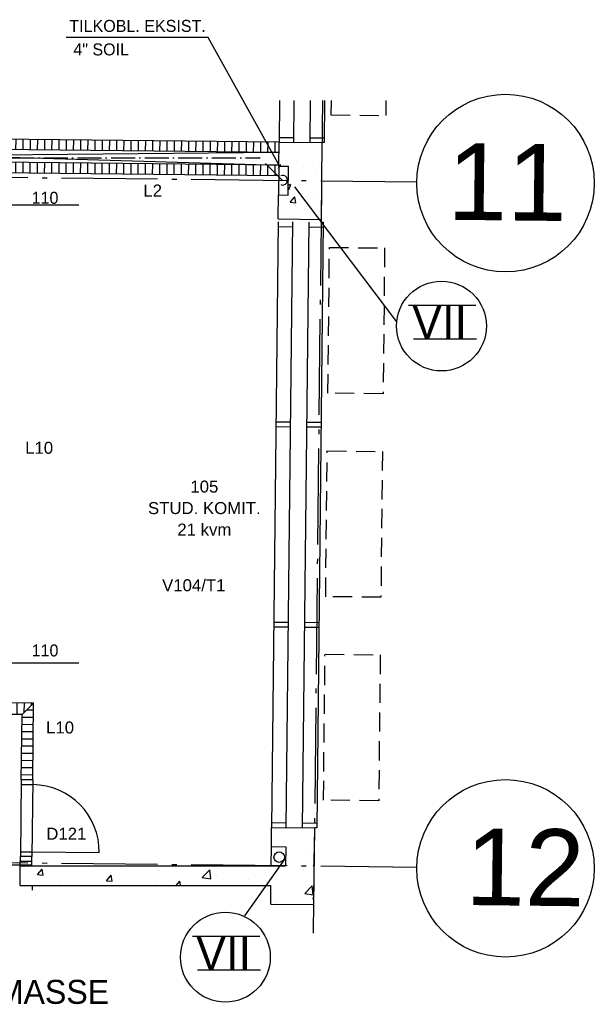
# Model space of a CAD drawing. Header units: millimetres. Extents: x 0 to 84060, y 0 to 52805.
# Tile 59 of 60: x 78075 to 84060, y 10320 to 20579. Entities that reach past the tile are written whole.
import ezdxf
from ezdxf.enums import TextEntityAlignment as Align

# ---------------------------------------------------------------- set-up
doc = ezdxf.new("R2010")
doc.units = ezdxf.units.MM
doc.header["$LTSCALE"] = 50
doc.header["$MEASUREMENT"] = 0
for name, pattern in [('CENTERLINE', [27, 20, -3, 1, -3]), ('DASHDOT', [1, 0.5, -0.25, 0, -0.25]), ('DASHED', [6, 4, -2]), ('V-SPV', [7, 5, -1, 0, -1])]:
    doc.linetypes.add(name, pattern=pattern)
doc.layers.get('0').update_dxf_attribs({"linetype": 'CONTINUOUS'})
for name, color, linetype in [('A12-CEN1', 7, 'DASHDOT'), ('A12-HEL1', 7, 'CONTINUOUS'), ('A12-HEL2', 7, 'CONTINUOUS'), ('A12-HEL3', 7, 'CONTINUOUS'), ('A12-HEL4', 7, 'CONTINUOUS'), ('A12-SKR1', 7, 'CONTINUOUS'), ('A23-HEL1', 7, 'CONTINUOUS'), ('A24-HEL1', 7, 'CONTINUOUS'), ('A24-HEL2', 7, 'CONTINUOUS'), ('A24-SKR1', 7, 'CONTINUOUS'), ('A25-STI1', 7, 'DASHED'), ('ATXT-HEL1', 7, 'CONTINUOUS'), ('ATXT-HEL2', 7, 'CONTINUOUS'), ('V003', 7, 'CONTINUOUS'), ('V090-', 2, 'CONTINUOUS'), ('V091', 1, 'CONTINUOUS'), ('V091-', 1, 'CONTINUOUS')]:
    doc.layers.add(name, color=color, linetype=linetype)
doc.styles.add('FISO', font='fiso')
doc.styles.get("Standard").update_dxf_attribs({"font": 'arial.ttf'})

# ---------------------------------------------------------------- blocks, each defined once
blk = doc.blocks.new('VUN')
at = {"color": 0}
blk.add_circle((0, 0), 0.5, dxfattribs=at)
blk = doc.blocks.new('*X87')
at = {"color": 0}
for p, q in [((77239, 21322), (77239, 21322)), ((77286, 21123), (77286, 21123)), ((77356, 21068), (77356, 21068)), ((77226, 20960), (77226, 20960)), ((77355, 20961), (77366, 20965)), ((77355, 20961), (77365, 20954)), ((74482, 20866), (74530, 20923)), ((74482, 20866), (74542, 20860)), ((74542, 20860), (74530, 20923)), ((75199, 20803), (75248, 20860)), ((75234, 20843), (75234, 20843)), ((75259, 20798), (75248, 20860)), ((75748, 20913), (75748, 20913)), ((76198, 20836), (76276, 20917)), ((76198, 20836), (76287, 20822)), ((76287, 20822), (76276, 20917)), ((76344, 20844), (76344, 20844)), ((76976, 20927), (76976, 20927)), ((77258, 20912), (77258, 20912)), ((74715, 20768), (74715, 20768)), ((75199, 20803), (75259, 20798)), ((75715, 20761), (75715, 20761)), ((75928, 20754), (75965, 20798)), ((75973, 20754), (75965, 20798)), ((75966, 20794), (75966, 20794)), ((76675, 20812), (76675, 20812)), ((77266, 20670), (77343, 20751)), ((77273, 20790), (77273, 20790)), ((77354, 20656), (77343, 20751)), ((77266, 20670), (77354, 20656)), ((77351, 20615), (77362, 20627)), ((76915, 20592), (76915, 20592)), ((76963, 20566), (76963, 20566)), ((77161, 20557), (77161, 20557)), ((77342, 20616), (77342, 20616)), ((77351, 20615), (77362, 20614))]:
    blk.add_line(p, q, dxfattribs=at)
blk = doc.blocks.new('*X108')
at = {"color": 0}
for p, q in [((69994, 22583), (69996, 22703)), ((70069, 22583), (70071, 22703)), ((70144, 22582), (70146, 22702)), ((70219, 22581), (70221, 22701)), ((70294, 22580), (70296, 22700)), ((70369, 22579), (70371, 22699)), ((70444, 22579), (70446, 22699)), ((70519, 22578), (70521, 22698)), ((70594, 22577), (70596, 22697)), ((70669, 22576), (70671, 22696)), ((70744, 22575), (70746, 22695)), ((70819, 22574), (70821, 22694)), ((70894, 22574), (70896, 22694)), ((70969, 22573), (70971, 22693)), ((71044, 22572), (71046, 22692)), ((71119, 22571), (71121, 22691)), ((71194, 22570), (71196, 22690)), ((71269, 22570), (71271, 22690)), ((71344, 22569), (71346, 22689)), ((71419, 22568), (71421, 22688)), ((71494, 22567), (71496, 22687)), ((71569, 22566), (71571, 22686)), ((71644, 22565), (71646, 22685)), ((71719, 22565), (71721, 22685)), ((71794, 22564), (71796, 22684)), ((71869, 22563), (71871, 22683)), ((71944, 22562), (71946, 22682)), ((72019, 22561), (72021, 22681)), ((72094, 22561), (72096, 22681)), ((72169, 22560), (72171, 22680)), ((72244, 22559), (72246, 22679)), ((72319, 22558), (72321, 22678)), ((72394, 22557), (72396, 22677)), ((72469, 22556), (72471, 22676)), ((72544, 22556), (72546, 22676)), ((72619, 22555), (72621, 22675)), ((72694, 22554), (72695, 22674)), ((72769, 22553), (72770, 22673)), ((72844, 22552), (72845, 22672)), ((72919, 22552), (72920, 22672)), ((72994, 22551), (72995, 22671)), ((73069, 22550), (73070, 22670)), ((73144, 22549), (73145, 22669)), ((73219, 22548), (73220, 22668)), ((73294, 22547), (73295, 22667)), ((73369, 22547), (73370, 22667)), ((73444, 22546), (73445, 22666)), ((73519, 22545), (73520, 22665)), ((73594, 22544), (73595, 22664)), ((73669, 22543), (73670, 22663)), ((73744, 22543), (73745, 22663)), ((73819, 22542), (73820, 22662)), ((73894, 22541), (73895, 22661)), ((73969, 22540), (73970, 22660)), ((74044, 22539), (74045, 22659)), ((74119, 22538), (74120, 22658)), ((74194, 22538), (74195, 22658)), ((74269, 22537), (74270, 22657)), ((74344, 22559), (74345, 22656)), ((74420, 22633), (74420, 22655))]:
    blk.add_line(p, q, dxfattribs=at)
blk = doc.blocks.new('*X90')
at = {"color": 0}
for p, q in [((74479, 22583), (74551, 22582)), ((74430, 22508), (74550, 22507)), ((74429, 22433), (74549, 22432)), ((74428, 22358), (74548, 22357)), ((74428, 22283), (74548, 22282)), ((74427, 22208), (74547, 22207)), ((74425, 22058), (74545, 22057)), ((74426, 22133), (74546, 22132)), ((74424, 21983), (74544, 21982)), ((74423, 21908), (74543, 21907))]:
    blk.add_line(p, q, dxfattribs=at)
blk = doc.blocks.new('*X91')
at = {"color": 0}
blk.add_line((74414, 21008), (74534, 21007), dxfattribs=at)
blk = doc.blocks.new('*X88')
at = {"color": 0}
for p, q in [((70203, 27977), (70204, 28086)), ((70278, 27976), (70279, 28085)), ((70353, 27975), (70354, 28084)), ((70428, 27974), (70429, 28083)), ((70503, 27973), (70504, 28082)), ((70578, 27973), (70579, 28082)), ((70653, 27972), (70654, 28081)), ((70728, 27971), (70729, 28080)), ((70803, 27970), (70804, 28079)), ((70878, 27969), (70879, 28078)), ((70953, 27969), (70954, 28077)), ((71028, 27968), (71029, 28077)), ((71103, 27967), (71104, 28076)), ((71178, 27966), (71179, 28075)), ((71253, 27965), (71254, 28074)), ((71328, 27964), (71329, 28073)), ((71403, 27964), (71404, 28073)), ((71478, 27963), (71479, 28072)), ((71553, 27962), (71554, 28071)), ((71628, 27961), (71629, 28070)), ((71703, 27960), (71704, 28069)), ((71778, 27960), (71779, 28068)), ((71853, 27959), (71854, 28068)), ((71928, 27958), (71929, 28067)), ((72003, 27957), (72004, 28066)), ((72078, 27956), (72079, 28065)), ((72153, 27955), (72154, 28064)), ((72228, 27955), (72229, 28064)), ((72303, 27954), (72304, 28063)), ((72378, 27953), (72379, 28062)), ((72453, 27952), (72454, 28061)), ((72528, 27951), (72529, 28060)), ((72603, 27951), (72604, 28060)), ((72678, 27950), (72679, 28059)), ((72753, 27949), (72754, 28058)), ((72828, 27948), (72829, 28057)), ((72903, 27947), (72904, 28056)), ((72978, 27946), (72979, 28055)), ((73053, 27946), (73054, 28055)), ((73128, 27945), (73129, 28054)), ((73203, 27944), (73204, 28053)), ((73278, 27943), (73279, 28052)), ((73353, 27942), (73354, 28051)), ((73428, 27942), (73429, 28051)), ((73503, 27941), (73504, 28050)), ((73578, 27940), (73579, 28049)), ((73653, 27939), (73654, 28048)), ((73728, 27938), (73729, 28047)), ((73803, 27937), (73804, 28046)), ((73878, 27937), (73879, 28046)), ((73953, 27936), (73954, 28045)), ((74028, 27935), (74029, 28044)), ((74103, 27934), (74104, 28043)), ((74178, 27933), (74179, 28042)), ((74253, 27933), (74254, 28042)), ((74328, 27932), (74329, 28041)), ((74403, 27931), (74404, 28040)), ((74478, 27930), (74479, 28039)), ((74553, 27929), (74554, 28038)), ((74628, 27928), (74629, 28037)), ((74703, 27928), (74704, 28037)), ((74778, 27927), (74779, 28036)), ((74853, 27926), (74854, 28035)), ((74928, 27925), (74929, 28034)), ((75003, 27924), (75004, 28033)), ((75078, 27924), (75079, 28033)), ((75153, 27923), (75154, 28032)), ((75228, 27922), (75229, 28031)), ((75303, 27921), (75304, 28030)), ((75378, 27920), (75379, 28029)), ((75453, 27919), (75454, 28028)), ((75528, 27919), (75529, 28028)), ((75603, 27918), (75604, 28027)), ((75678, 27917), (75679, 28026)), ((75753, 27916), (75754, 28025)), ((75828, 27915), (75829, 28024)), ((75903, 27915), (75904, 28024)), ((75978, 27914), (75979, 28023)), ((76053, 27913), (76054, 28022)), ((76128, 27912), (76129, 28021)), ((76203, 27911), (76204, 28020)), ((76278, 27910), (76279, 28019)), ((76353, 27910), (76354, 28019)), ((76428, 27909), (76429, 28018)), ((76503, 27908), (76504, 28017)), ((76578, 27907), (76579, 28016)), ((76653, 27906), (76654, 28015)), ((76728, 27906), (76729, 28015)), ((76803, 27905), (76804, 28014)), ((76878, 27904), (76879, 28013)), ((76953, 27903), (76954, 28012))]:
    blk.add_line(p, q, dxfattribs=at)
blk = doc.blocks.new('*X89')
at = {"color": 0}
for p, q in [((70206, 28258), (70207, 28367)), ((70281, 28257), (70282, 28366)), ((70356, 28256), (70357, 28365)), ((70431, 28255), (70432, 28364)), ((70506, 28254), (70507, 28363)), ((70581, 28254), (70582, 28363)), ((70656, 28253), (70657, 28362)), ((70731, 28252), (70732, 28361)), ((70806, 28251), (70807, 28360)), ((70881, 28250), (70882, 28359)), ((70956, 28249), (70957, 28358)), ((71031, 28249), (71032, 28358)), ((71106, 28248), (71107, 28357)), ((71181, 28247), (71182, 28356)), ((71256, 28246), (71257, 28355)), ((71331, 28245), (71332, 28354)), ((71406, 28245), (71407, 28354)), ((71481, 28244), (71482, 28353)), ((71556, 28243), (71557, 28352)), ((71631, 28242), (71632, 28351)), ((71706, 28241), (71707, 28350)), ((71781, 28240), (71782, 28349)), ((71856, 28240), (71857, 28349)), ((71931, 28239), (71932, 28348)), ((72006, 28238), (72007, 28347)), ((72081, 28237), (72082, 28346)), ((72156, 28236), (72157, 28345)), ((72231, 28236), (72232, 28345)), ((72306, 28235), (72307, 28344)), ((72381, 28234), (72382, 28343)), ((72456, 28233), (72457, 28342)), ((72531, 28232), (72532, 28341)), ((72606, 28231), (72607, 28340)), ((72681, 28231), (72682, 28340)), ((72756, 28230), (72757, 28339)), ((72831, 28229), (72832, 28338)), ((72906, 28228), (72907, 28337)), ((72981, 28227), (72982, 28336)), ((73056, 28227), (73057, 28336)), ((73131, 28226), (73132, 28335)), ((73206, 28225), (73207, 28334)), ((73281, 28224), (73282, 28333)), ((73356, 28223), (73357, 28332)), ((73431, 28222), (73432, 28331)), ((73506, 28222), (73507, 28331)), ((73581, 28221), (73582, 28330)), ((73656, 28220), (73657, 28329)), ((73731, 28219), (73732, 28328)), ((73806, 28218), (73807, 28327)), ((73881, 28218), (73882, 28327)), ((73956, 28217), (73957, 28326)), ((74031, 28216), (74032, 28325)), ((74106, 28215), (74107, 28324)), ((74181, 28214), (74182, 28323)), ((74256, 28213), (74257, 28322)), ((74331, 28213), (74332, 28322)), ((74406, 28212), (74407, 28321)), ((74481, 28211), (74482, 28320)), ((74556, 28210), (74557, 28319)), ((74631, 28209), (74632, 28318)), ((74706, 28209), (74707, 28318)), ((74781, 28208), (74782, 28317)), ((74856, 28207), (74857, 28316)), ((74931, 28206), (74932, 28315)), ((75006, 28205), (75007, 28314)), ((75081, 28204), (75082, 28313)), ((75156, 28204), (75157, 28313)), ((75231, 28203), (75232, 28312)), ((75306, 28202), (75307, 28311)), ((75381, 28201), (75382, 28310)), ((75456, 28200), (75457, 28309)), ((75531, 28200), (75532, 28309)), ((75606, 28199), (75607, 28308)), ((75681, 28198), (75682, 28307)), ((75756, 28197), (75757, 28306)), ((75831, 28196), (75832, 28305)), ((75906, 28196), (75907, 28304)), ((75981, 28195), (75982, 28304)), ((76056, 28194), (76057, 28303)), ((76131, 28193), (76132, 28302)), ((76206, 28192), (76207, 28301)), ((76281, 28191), (76282, 28300)), ((76356, 28191), (76357, 28300)), ((76431, 28190), (76432, 28299)), ((76506, 28189), (76507, 28298)), ((76581, 28188), (76582, 28297)), ((76656, 28187), (76657, 28296)), ((76731, 28187), (76732, 28295)), ((76806, 28186), (76807, 28295)), ((76881, 28185), (76882, 28294)), ((76956, 28184), (76957, 28293))]:
    blk.add_line(p, q, dxfattribs=at)
blk = doc.blocks.new('*X85')
at = {"color": 0}
for p, q in [((72685, 29555), (72685, 29555)), ((72939, 29604), (72939, 29604)), ((72923, 29517), (72923, 29517)), ((72687, 29424), (72687, 29424)), ((72893, 29416), (72893, 29416)), ((72592, 29264), (72600, 29258)), ((72593, 29308), (72622, 29318)), ((72600, 29258), (72622, 29318)), ((72614, 29130), (72663, 29186)), ((72673, 29123), (72663, 29186)), ((72728, 29158), (72728, 29158)), ((72902, 29156), (72902, 29156)), ((72614, 29130), (72673, 29124)), ((72651, 29128), (72651, 29128)), ((72668, 29091), (72668, 29091))]:
    blk.add_line(p, q, dxfattribs=at)
blk = doc.blocks.new('TOAL-SEK')
at = {"layer": 'A12-CEN1', "linetype": 'CENTERLINE'}
for p, q in [((13117, -7681), (13212, 994)), ((14191, 145), (-1321, 314)), ((14191, -6995), (6951, -6916))]:
    blk.add_line(p, q, dxfattribs=at)
at = {"layer": 'A12-HEL1'}
for p, q in [((13082, 994), (13077, 557)), ((13077, 607), (13227, 606)), ((13068, -272), (12999, -6582)), ((13067, -322), (13217, -324)), ((13195, -2360), (13045, -2359)), ((13194, -2410), (13045, -2409)), ((13172, -4447), (13022, -4445)), ((13172, -4497), (13022, -4495)), ((13000, -6532), (13150, -6533))]:
    blk.add_line(p, q, dxfattribs=at)
for points in [[(13232, 994), (13227, 556), (13207, 556)], [(13198, -273), (13218, -274), (13149, -6583), (13129, -6583)]]:
    blk.add_lwpolyline(points, dxfattribs=at)
for centre in [(15116, 135), (15116, -7005)]:
    blk.add_circle(centre, 925, dxfattribs=at)
at = {"layer": 'A12-HEL2'}
blk.add_line((10187, -7183), (10187, -7233), dxfattribs=at)
at = {"layer": 'A12-HEL3'}
for p, q in [((12754, 311), (12751, 11)), ((12675, -6978), (12677, -6778))]:
    blk.add_line(p, q, dxfattribs=at)
at = {"layer": 'A12-HEL4'}
for p, q in [((12754, 311), (12757, 561)), ((12757, 561), (13207, 556)), ((13198, -244), (13207, 556)), ((12754, 311), (12854, 310)), ((12851, 10), (12854, 310)), ((12748, -239), (12751, 11)), ((12751, 11), (12851, 10)), ((12748, -239), (13198, -244)), ((12677, -6778), (12679, -6578)), ((12679, -6578), (13129, -6583)), ((13120, -7383), (13129, -6583)), ((12677, -6778), (12827, -6780)), ((12827, -6780), (12825, -6980)), ((10062, -7183), (10062, -6983)), ((12675, -6983), (10062, -6983)), ((12675, -6978), (12675, -6983)), ((12675, -6978), (12825, -6980)), ((10062, -7183), (12672, -7183)), ((12670, -7378), (12672, -7183)), ((12670, -7378), (13120, -7383))]:
    blk.add_line(p, q, dxfattribs=at)
at = {"layer": 'A12-SKR1'}
blk.add_line((10187, -6973), (7891, -6973), dxfattribs=at)
at = {"layer": 'A23-HEL1'}
for p, q in [((12762, 994), (12757, 561)), ((12912, 994), (12907, 559)), ((12757, 611), (12907, 609)), ((12748, -269), (12679, -6578)), ((12898, -270), (12829, -6580)), ((12747, -319), (12897, -320)), ((12875, -2357), (12725, -2355)), ((12875, -2407), (12725, -2405)), ((12852, -4443), (12702, -4442)), ((12852, -4493), (12702, -4492)), ((12680, -6528), (12830, -6530))]:
    blk.add_line(p, q, dxfattribs=at)
at = {"layer": 'A24-HEL1'}
for p, q in [((5906, 527), (12754, 320)), ((12756, 452), (5966, 394)), ((10072, -6082), (10063, -6882)), ((10072, -6132), (10192, -6133)), ((10192, -6083), (10183, -6883)), ((10064, -6832), (10184, -6833)), ((10184, -6833), (10884, -6841))]:
    blk.add_line(p, q, dxfattribs=at)
blk.add_arc((10184, -6833), 700, 359.3751, 449.3751, dxfattribs=at)
at = {"layer": 'A24-HEL2'}
for p, q in [((12757, 561), (5907, 636)), ((12756, 452), (5906, 527)), ((12754, 320), (5905, 395)), ((12753, 211), (5903, 286)), ((5743, -5233), (10201, -5282)), ((10192, -6083), (10201, -5282)), ((5742, -5353), (10080, -5400)), ((10072, -6082), (10080, -5400)), ((10192, -6083), (10072, -6082)), ((10062, -6983), (10063, -6882)), ((10183, -6883), (10063, -6882)), ((10182, -6985), (10183, -6883))]:
    blk.add_line(p, q, dxfattribs=at)
at = {"layer": 'A24-SKR1'}
blk.add_line((10080, -5402), (10201, -5283), dxfattribs=at)
at = {"layer": 'A25-STI1'}
blk.add_lwpolyline([(13299, 994), (13298, 845), (13872, 839), (13874, 994)], dxfattribs=at)
for points in [[(13266, -2055), (13282, -535), (13857, -541), (13841, -2061)], [(13243, -4175), (13259, -2655), (13834, -2661), (13818, -4181)], [(13220, -6295), (13236, -4775), (13811, -4781), (13795, -6301)]]:
    blk.add_lwpolyline(points, close=True, dxfattribs=at)
at = {"layer": 'A12-SKR1'}
for name, p in [('*X85', (-59741, -29194)), ('*X87', (-64241, -27937))]:
    blk.add_blockref(name, p, dxfattribs=at)
at = {"layer": 'A24-SKR1'}
for name, p in [('*X89', (-64239, -27732)), ('*X88', (-64238, -27692)), ('*X108', (-64241, -27937)), ('*X90', (-64351, -27937)), ('*X91', (-64351, -27937))]:
    blk.add_blockref(name, p, dxfattribs=at)
at = {"layer": 'ATXT-HEL1'}
for s, p in [('L2', (11441, -5)), ('L10', (10258, -2686)), ('105', (11979, -3090)), ('STUD. KOMIT.', (11979, -3314)), ('21 kvm', (11979, -3538)), ('V104/T1', (11869, -4118)), ('L10', (10476, -5600)), ('D121', (10541, -6707))]:
    blk.add_text(s, height=125, dxfattribs=at).set_placement(p, align=Align.CENTER)
at = {"layer": 'ATXT-HEL2'}
for s, p in [('11', (15129, -254)), ('12', (15316, -7394))]:
    blk.add_text(s, height=800, rotation=359.3751, dxfattribs=at).set_placement(p, align=Align.CENTER)

msp = doc.modelspace()

# ---------------------------------------------------------------- linework, layer by layer
at = {"layer": 'V090-', "linetype": 'V-SPV'}
for p, q in [((77976, 19140), (80571, 19140)), ((80812, 18904), (80578, 19137))]:
    msp.add_line(p, q, dxfattribs=at)
msp.add_arc((80571, 19130), 10, 45, 90, dxfattribs=at)
at = {"layer": 'V090-', "color": 1}
msp.add_arc((80815, 18906), 50, 245.963, 474.037, dxfattribs=at)
at = {"layer": 'V091'}
for p, q in [((82002, 17432), (80941, 18837)), ((80421, 11243), (80839, 11836))]:
    msp.add_line(p, q, dxfattribs=at)
at = {"layer": 'V091', "color": 3}
for p, q in [((82124, 17606), (82825, 17606)), ((82176, 17255), (82834, 17255)), ((79873, 11029), (80575, 11029)), ((80419, 11029), (80419, 10679)), ((79926, 10679), (80583, 10679))]:
    msp.add_line(p, q, dxfattribs=at)
at = {"layer": 'V091'}
for centre in [(82468, 17387), (80217, 10811)]:
    msp.add_circle(centre, 468, dxfattribs=at)
at = {"layer": 'V091-'}
for p, q in [((80038, 20392), (78560, 20392)), ((80783, 19050), (80038, 20392)), ((80770, 19029), (80796, 19072)), ((77751, 18651), (78692, 18651)), ((74082, 13879), (78691, 13879))]:
    msp.add_line(p, q, dxfattribs=at)

# ---------------------------------------------------------------- block references
msp.add_blockref('TOAL-SEK', (68019, 18742))
at = {"layer": 'V090-', "color": 1, "xscale": 110, "yscale": 110, "zscale": 110}
msp.add_blockref('VUN', (80778, 11854), dxfattribs=at)

# ---------------------------------------------------------------- texts
at = {"layer": 'V003', "color": 7, "style": 'FISO'}
msp.add_text('SPILLVANNSLEDNINGER LAGT OVER GULV I LECA-MASSE', height=250, dxfattribs=at).set_placement((69550, 10325))
at = {"layer": 'V091', "color": 3, "style": 'FISO'}
for p in [(82162, 17256), (79912, 10679)]:
    msp.add_text('VII', height=350, dxfattribs=at).set_placement(p)
at = {"layer": 'V091-', "color": 1, "style": 'FISO'}
for s, p in [('TILKOBL. EKSIST.', (80013, 20452)), ('4" SOIL', (79213, 20207))]:
    msp.add_text(s, height=125, dxfattribs=at).set_placement(p, align=Align.RIGHT)
for p in [(78199, 18661), (78199, 13945)]:
    msp.add_text('110', height=125, dxfattribs=at).set_placement(p)

doc.saveas('drawing.dxf')
